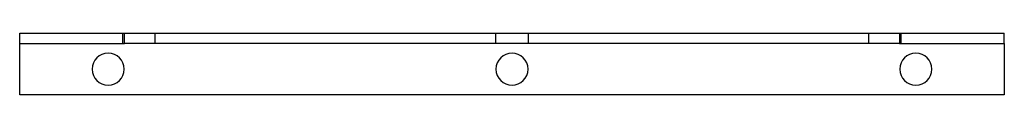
# Model space of a CAD drawing. Header units: millimetres. Extents: x -192 to 192, y -12 to 12.
import ezdxf

# ---------------------------------------------------------------- set-up
doc = ezdxf.new("R2010")
doc.units = ezdxf.units.MM
doc.layers.add('HIDDEN', color=7, linetype='Continuous')
doc.layers.add('THICK', color=7, linetype='Continuous')

msp = doc.modelspace()

# ---------------------------------------------------------------- linework, layer by layer
at = {"layer": 'HIDDEN'}
for p, q in [((-192, 12), (-192, 12)), ((-151.73, 8), (-151.73, 12)), ((-139.23, 8), (-139.23, 12)), ((-6.25, 8), (-6.25, 12)), ((6.25, 12), (6.25, 8)), ((139.23, 8), (139.23, 12)), ((151.73, 8), (151.73, 12)), ((192, 12), (192, 12)), ((-192, 8), (-192, 8)), ((192, 8), (192, 8)), ((-192, -12), (-192, -12)), ((192, -12), (192, -12))]:
    msp.add_line(p, q, dxfattribs=at)
at = {"layer": 'THICK'}
for p, q in [((-192, 8), (-192, 12)), ((-192, 12), (-151.08, 12)), ((-151.08, 8), (-151.08, 12)), ((-151.08, 12), (151.08, 12)), ((151.08, 12), (151.08, 8)), ((151.08, 12), (192, 12)), ((192, 8), (192, 12)), ((-192, -12), (-192, 8)), ((-192, 8), (-151.08, 8)), ((151.08, 8), (-151.08, 8)), ((151.08, 8), (192, 8)), ((192, 8), (192, -12)), ((192, -12), (-192, -12))]:
    msp.add_line(p, q, dxfattribs=at)
for centre, start, end in [((-157.5, -2), 0, 180), ((0, -2), 0, 180), ((157.5, -2), 0, 180), ((-157.5, -2), 180, 0), ((0, -2), 180, 0), ((157.5, -2), 180, 0)]:
    msp.add_arc(centre, 6.25, start, end, dxfattribs=at)

doc.saveas('drawing.dxf')
